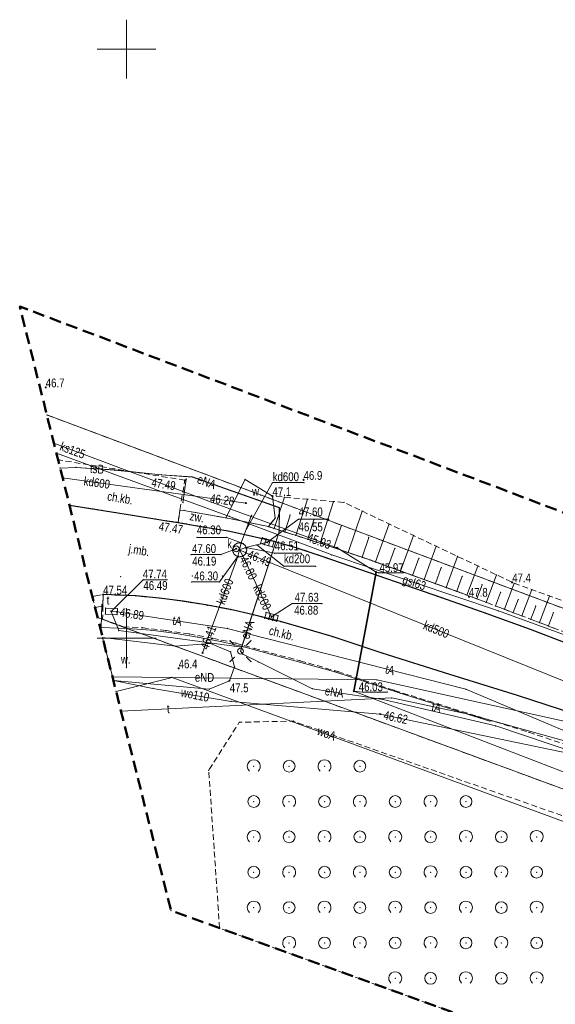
# Model space of a CAD drawing. Header units: metres. Extents: x 6439241 to 6439446, y 6043221 to 6043442.
# Tile 2 of 7: x 6439241 to 6439286, y 6043269 to 6043352. Entities that reach past the tile are written whole.
import ezdxf
from ezdxf.enums import TextEntityAlignment as Align

# ---------------------------------------------------------------- set-up
doc = ezdxf.new("R2010")
doc.units = ezdxf.units.M
for name, pattern in [('L_0_03', [1, 0.5, -0.5]), ('L_0_04', [1.5, 1, -0.5]), ('L_0_52', [1, 0.75, -0.25]), ('L_0_5A', [0.75, 0.5, -0.25])]:
    doc.linetypes.add(name, pattern=pattern)
doc.layers.get('0').update_dxf_attribs({"linetype": 'CONTINUOUS', "lineweight": 18})
for name, color, linetype, lineweight in [('000_Inne__niezydentyfikowane_', 7, 'CONTINUOUS', 18), ('219_dzialka_ewidencyjna', 7, 'CONTINUOUS', 18), ('bariera_ochronna', 7, 'CONTINUOUS', 18), ('chodnik', 7, 'CONTINUOUS', 18), ('chodnik_Atr17', 7, 'CONTINUOUS', 18), ('jezdnia', 7, 'CONTINUOUS', 18), ('jezdnia_Atr17', 7, 'CONTINUOUS', 18), ('komora_podziemna', 7, 'CONTINUOUS', 18), ('kraweznik', 7, 'CONTINUOUS', 18), ('latarnia', 7, 'CONTINUOUS', 18), ('obszar_utwardzony', 7, 'CONTINUOUS', 18), ('obszar_utwardzony_Atr17', 7, 'CONTINUOUS', 18), ('obudowa_ochronna_przewodu', 7, 'CONTINUOUS', 18), ('pikieta_naturalna', 7, 'CONTINUOUS', 18), ('pikieta_naturalna_Atr2', 7, 'CONTINUOUS', 18), ('pikieta_sztuczna', 7, 'CONTINUOUS', 18), ('pikieta_sztuczna_Atr2', 7, 'CONTINUOUS', 18), ('przewod_elektroenergetyczny_podziemny', 7, 'CONTINUOUS', 18), ('przewod_elektroenergetyczny_podziemny_Atr1', 7, 'CONTINUOUS', 18), ('przewod_telekomunikacyjny_podziemny', 7, 'CONTINUOUS', 18), ('przewod_telekomunikacyjny_podziemny_Atr1', 7, 'CONTINUOUS', 18), ('przewod_wodociagowy', 7, 'CONTINUOUS', 18), ('przewod_wodociagowy_Atr1', 7, 'CONTINUOUS', 18), ('row_przydrozny__poligon_', 7, 'CONTINUOUS', 18), ('row_przydrozny__poligon__Atr17', 7, 'CONTINUOUS', 18), ('rzedna', 7, 'CONTINUOUS', 18), ('rzedna_Atr2', 7, 'CONTINUOUS', 18), ('rzedna_Atr3', 7, 'CONTINUOUS', 18), ('skarpa_nieumocniona', 7, 'CONTINUOUS', 18), ('telekomunikacyjne_urzadzenie_techniczne', 7, 'CONTINUOUS', 18), ('telekomunikacyjne_urzadzenie_techniczne_Atr17', 7, 'CONTINUOUS', 18), ('wlaz_do_komory_lub_kanalu___okragly', 7, 'CONTINUOUS', 18), ('wlaz_do_komory_lub_kanalu___okragly_Atr17', 7, 'CONTINUOUS', 18), ('Wstawianie_ramki_sekcyjnej_z_opisem', 7, 'CONTINUOUS', 18), ('zadrzewienie__zakrzewienie', 7, 'CONTINUOUS', 18), ('Zakres', 7, 'L_0_04', 50)]:
    doc.layers.add(name, color=color, linetype=linetype, lineweight=lineweight)
for name, color, linetype, lineweight, true_color in [('217_kontur_klasyfikacyjny', 7, 'L_0_03', 18, 0x008000), ('218_kontur_uzytku_gruntowego', 7, 'L_0_03', 18, 0x008000), ('kratka_sciekowa', 7, 'CONTINUOUS', 18, 0x803300), ('przewod_gazowy', 7, 'CONTINUOUS', 18, 0xbfbf00), ('przewod_gazowy_Atr1', 7, 'CONTINUOUS', 18, 0xbfbf00), ('przewod_kanalizacyjny', 7, 'CONTINUOUS', 18, 0x803300), ('przewod_kanalizacyjny_Atr1', 7, 'CONTINUOUS', 18, 0x803300)]:
    doc.layers.add(name, color=color, linetype=linetype, lineweight=lineweight, true_color=true_color)
doc.styles.add('Arial', font='Arial.ttf')

# ---------------------------------------------------------------- blocks, each defined once
blk = doc.blocks.new('L_0_02_1')
at = {"color": 0}
blk.add_point((0, 0), dxfattribs=at)
blk = doc.blocks.new('L_0_02_2')
at = {"color": 0}
blk.add_point((0, 0), dxfattribs=at)
blk = doc.blocks.new('OTZK_1')
at = {"color": 0, "linetype": 'Continuous', "lineweight": 18}
blk.add_arc((0, 0), 1.1, 311.1859, 228.8141, dxfattribs=at)
blk = doc.blocks.new('OTZZ_2')
at = {"color": 0, "linetype": 'Continuous', "lineweight": 18}
blk.add_circle((0, 0), 1, dxfattribs=at)

msp = doc.modelspace()

# ---------------------------------------------------------------- hatches: boundary and pattern name
at = {"layer": 'pikieta_naturalna', "linetype": 'Continuous', "lineweight": 18}
for points in [[(6439243.15, 6043321.245, 1), (6439243.15, 6043321.335, 1)], [(6439265.03, 6043313.395, 1), (6439265.03, 6043313.485, 1)], [(6439262.39, 6043312.015, 1), (6439262.39, 6043312.105, 1)], [(6439282.73, 6043304.695, 1), (6439282.73, 6043304.785, 1)], [(6439279.06, 6043303.475, 1), (6439279.06, 6043303.565, 1)], [(6439254.43, 6043297.395, 1), (6439254.43, 6043297.485, 1)], [(6439258.73, 6043296.345, 1), (6439258.73, 6043296.435, 1)]]:
    msp.add_hatch(color=18, dxfattribs=at).paths.add_polyline_path(points)
at = {"layer": 'pikieta_sztuczna', "linetype": 'Continuous', "lineweight": 18}
for points in [[(6439254.96, 6043313.365, 1), (6439254.96, 6043313.455, 1)], [(6439254.39, 6043309.785, 1), (6439254.39, 6043309.875, 1)], [(6439248.02, 6043303.655, 1), (6439248.02, 6043303.745, 1)]]:
    msp.add_hatch(color=18, dxfattribs=at).paths.add_polyline_path(points)
at = {"layer": 'rzedna', "linetype": 'Continuous', "lineweight": 18}
for color, points in [(34, [(6439260.14, 6043311.425, 1), (6439260.14, 6043311.515, 1)]), (34, [(6439259.74, 6043308.035, 1), (6439259.74, 6043308.125, 1)]), (34, [(6439260.14, 6043307.645, 1), (6439260.14, 6043307.735, 1)]), (34, [(6439261.96, 6043308.095, 1), (6439261.96, 6043308.185, 1)]), (34, [(6439267.89, 6043307.635, 1), (6439267.89, 6043307.725, 1)]), (34, [(6439259.31, 6043307.545, 1), (6439259.31, 6043307.635, 1)]), (34, [(6439259.45, 6043306.885, 1), (6439259.45, 6043306.975, 1)]), (34, [(6439259.87, 6043306.935, 1), (6439259.87, 6043307.025, 1)]), (34, [(6439260.14, 6043307.205, 1), (6439260.14, 6043307.295, 1)]), (34, [(6439271.18, 6043305.565, 1), (6439271.18, 6043305.655, 1)]), (30, [(6439248.71, 6043302.225, 1), (6439248.71, 6043302.315, 1)]), (30, [(6439249.21, 6043302.205, 1), (6439249.21, 6043302.295, 1)]), (34, [(6439262.3, 6043301.765, 1), (6439262.3, 6043301.855, 1)]), (34, [(6439256.46, 6043298.705, 1), (6439256.46, 6043298.795, 1)]), (34, [(6439269.29, 6043295.455, 1), (6439269.29, 6043295.545, 1)]), (5, [(6439271.54, 6043293.515, 1), (6439271.54, 6043293.605, 1)])]:
    msp.add_hatch(color=color, dxfattribs=at).paths.add_polyline_path(points)

# ---------------------------------------------------------------- linework, layer by layer
for p in [(6439240.94, 6043328.16), (6439243.15, 6043321.29), (6439243.244, 6043318.956), (6439243.849, 6043316.54), (6439244.06, 6043315.696), (6439244.199, 6043315.142), (6439244.373, 6043314.445), (6439244.376, 6043314.436), (6439245.71, 6043314.49), (6439244.584, 6043313.602), (6439248.99, 6043314.28), (6439248.99, 6043314.26), (6439252.95, 6043313.88), (6439255.6, 6043313.69), (6439255.6, 6043313.68), (6439254.96, 6043313.41), (6439254.96, 6043313.41), (6439255.08, 6043313.51), (6439260.06, 6043313.47), (6439262.4, 6043313.21), (6439265.03, 6043313.44), (6439265.075, 6043313.21), (6439258.96, 6043312.5), (6439262.39, 6043312.06), (6439262.39, 6043312.06), (6439263.41, 6043311.97), (6439245.162, 6043311.294), (6439254.79, 6043311.5), (6439257.22, 6043311.54), (6439260.14, 6043311.47), (6439262.97, 6043311.07), (6439262.98, 6043311.08), (6439265.35, 6043311.8), (6439267.58, 6043311.6), (6439268.46, 6043311.52), (6439250.5, 6043310.43), (6439254.53, 6043310.88), (6439254.87, 6043310.85), (6439258.44, 6043310.21), (6439258.74, 6043310.34), (6439260.62, 6043310.43), (6439262.62, 6043310.19), (6439263.88, 6043310.45), (6439270, 6043310.79), (6439253.42, 6043309.97), (6439254.39, 6043309.83), (6439254.39, 6043309.83), (6439256.65, 6043309.42), (6439259, 6043310.11), (6439262.05, 6043309.47), (6439264.61, 6043310.09), (6439265.9, 6043310.05), (6439267.147, 6043310.09), (6439268.22, 6043309.51), (6439272.29, 6043309.7), (6439255.978, 6043308.56), (6439258.51, 6043308.56), (6439258.62, 6043309.11), (6439260.18, 6043309.26), (6439260.56, 6043308.68), (6439261.526, 6043308.526), (6439262.52, 6043309.31), (6439262.95, 6043309.04), (6439263.07, 6043309.13), (6439263.43, 6043309.02), (6439264.37, 6043308.72), (6439270.56, 6043308.56), (6439274.35, 6043308.72), (6439259.07, 6043307.76), (6439259.13, 6043307.86), (6439259.22, 6043307.95), (6439259.32, 6043308.02), (6439259.43, 6043308.07), (6439259.55, 6043308.09), (6439259.68, 6043308.09), (6439259.74, 6043308.08), (6439259.74, 6043308.08), (6439259.8, 6043308.06), (6439259.91, 6043308.01), (6439260.01, 6043307.93), (6439260.09, 6043307.84), (6439260.14, 6043307.69), (6439260.14, 6043307.69), (6439260.15, 6043307.73), (6439261.05, 6043307.92), (6439261.386, 6043308.046), (6439261.722, 6043307.949), (6439261.862, 6043308.429), (6439261.96, 6043308.14), (6439261.96, 6043308.14), (6439262.058, 6043307.851), (6439262.198, 6043308.331), (6439262.394, 6043307.754), (6439262.5, 6043308.23), (6439262.534, 6043308.234), (6439264.45, 6043307.68), (6439265.38, 6043308.4), (6439266.45, 6043308.06), (6439266.86, 6043307.93), (6439267.6, 6043307.68), (6439267.89, 6043307.68), (6439276.29, 6043307.8), (6439255.478, 6043307.1), (6439258.01, 6043307.1), (6439259.01, 6043307.52), (6439259.02, 6043307.39), (6439259.03, 6043307.64), (6439259.06, 6043307.27), (6439259.12, 6043307.16), (6439259.2, 6043307.07), (6439259.3, 6043307), (6439259.31, 6043307.59), (6439259.31, 6043307.59), (6439259.31, 6043307.59), (6439259.41, 6043306.94), (6439259.45, 6043306.93), (6439259.45, 6043306.93), (6439259.53, 6043306.91), (6439259.6, 6043307.5), (6439259.65, 6043306.91), (6439259.77, 6043306.93), (6439259.87, 6043306.98), (6439259.89, 6043306.98), (6439259.99, 6043307.05), (6439260.08, 6043307.14), (6439260.14, 6043307.25), (6439260.18, 6043307.37), (6439260.19, 6043307.61), (6439260.2, 6043307.49), (6439262.59, 6043307.21), (6439264.835, 6043307.21), (6439266.31, 6043307.06), (6439267.42, 6043307.07), (6439268.81, 6043307.27), (6439269.99, 6043306.87), (6439272.78, 6043307.64), (6439278.09, 6043306.94), (6439263.36, 6043306.11), (6439266.067, 6043306.11), (6439268.22, 6043306.39), (6439270.67, 6043306.64), (6439271.12, 6043306.48), (6439272.21, 6043306.08), (6439274.81, 6043306.79), (6439276.71, 6043306), (6439279.82, 6043306.12), (6439249.5, 6043305.23), (6439252.101, 6043305.23), (6439255.598, 6043305.28), (6439258.13, 6043305.28), (6439271.18, 6043305.61), (6439271.18, 6043305.61), (6439271.37, 6043305.55), (6439273.26, 6043305.7), (6439273.489, 6043305.55), (6439274.28, 6043305.33), (6439278.49, 6043305.26), (6439281.41, 6043305.37), (6439251.42, 6043304.96), (6439253.44, 6043304.96), (6439255.52, 6043304.78), (6439257.9, 6043304.78), (6439275.26, 6043304.98), (6439276.22, 6043304.63), (6439280.17, 6043304.54), (6439282.73, 6043304.74), (6439282.91, 6043304.67), (6439247.104, 6043303.538), (6439248.02, 6043303.7), (6439248.02, 6043303.7), (6439250.81, 6043303.59), (6439277.14, 6043304.3), (6439278.03, 6043303.98), (6439278.44, 6043303.83), (6439278.89, 6043303.66), (6439279.06, 6043303.52), (6439281.74, 6043303.88), (6439284.4, 6043304.12), (6439285.9, 6043303.57), (6439247.92, 6043302.86), (6439248, 6043302.73), (6439252.77, 6043303.41), (6439254.81, 6043303.13), (6439256.88, 6043302.8), (6439264.05, 6043302.94), (6439266.587, 6043302.94), (6439276.73, 6043303.44), (6439279.72, 6043303.35), (6439280.52, 6043303.04), (6439281.31, 6043302.74), (6439283.24, 6043303.28), (6439284.73, 6043302.73), (6439247.34, 6043302.594), (6439248.21, 6043302.05), (6439248.23, 6043302.55), (6439248.71, 6043302.27), (6439248.71, 6043302.27), (6439249.2, 6043302), (6439249.21, 6043302.25), (6439249.23, 6043302.5), (6439250, 6043302.5), (6439258.84, 6043302.43), (6439260.79, 6043301.97), (6439261.853, 6043302.182), (6439262.192, 6043302.095), (6439262.531, 6043302.009), (6439262.87, 6043301.923), (6439280.49, 6043302.13), (6439281.57, 6043302.32), (6439282.07, 6043302.45), (6439282.81, 6043302.17), (6439283.56, 6043301.89), (6439286.23, 6043302.17), (6439247.553, 6043301.745), (6439247.553, 6043301.745), (6439247.98, 6043301.62), (6439261.73, 6043301.697), (6439262.069, 6043301.611), (6439262.3, 6043301.81), (6439262.3, 6043301.81), (6439262.408, 6043301.525), (6439262.747, 6043301.438), (6439263.08, 6043301.41), (6439284.3, 6043301.61), (6439285.05, 6043301.32), (6439285.8, 6043301.04), (6439247.86, 6043300.9), (6439249.35, 6043300.65), (6439249.74, 6043300.96), (6439250.08, 6043300.81), (6439251.37, 6043300.88), (6439252.07, 6043300.68), (6439253.36, 6043300.64), (6439254.06, 6043300.42), (6439255.33, 6043300.36), (6439258.55, 6043300.83), (6439265.01, 6043300.86), (6439267.46, 6043300.14), (6439284.26, 6043300.76), (6439247.976, 6043300.053), (6439247.99, 6043300), (6439252.5, 6043300), (6439254.15, 6043299.31), (6439256.03, 6043300.1), (6439257.12, 6043299.56), (6439257.31, 6043300), (6439257.98, 6043299.73), (6439258.797, 6043299.784), (6439259.15, 6043299.431), (6439259.27, 6043299.58), (6439260.211, 6043299.431), (6439260.564, 6043299.784), (6439256.46, 6043298.75), (6439258.83, 6043298.85), (6439259.68, 6043298.9), (6439259.77, 6043299.24), (6439259.88, 6043298.63), (6439259.96, 6043299.26), (6439260.84, 6043299.13), (6439271.71, 6043298.74), (6439258.797, 6043298.017), (6439259.15, 6043298.37), (6439260.211, 6043298.37), (6439260.564, 6043298.017), (6439261.19, 6043297.98), (6439264.73, 6043298.08), (6439250, 6043297.5), (6439254.43, 6043297.44), (6439259.17, 6043297.56), (6439267.67, 6043297.15), (6439267.95, 6043297.16), (6439277.44, 6043296.92), (6439248.808, 6043296.73), (6439248.887, 6043296.416), (6439248.888, 6043296.412), (6439253.87, 6043296.67), (6439258.73, 6043296.39), (6439258.73, 6043296.39), (6439271.25, 6043296.46), (6439249.122, 6043295.477), (6439252.24, 6043295.74), (6439257.03, 6043295.66), (6439265.78, 6043295.71), (6439269.29, 6043295.5), (6439269.29, 6043295.5), (6439270.04, 6043295.43), (6439272.15, 6043295.43), (6439272.72, 6043295.57), (6439273.23, 6043295.33), (6439278.8, 6043295.67), (6439283.18, 6043295.14), (6439258.88, 6043294.63), (6439271.78, 6043294.8), (6439272.51, 6043294.93), (6439249.539, 6043293.813), (6439271.54, 6043293.56), (6439279.13, 6043293.52), (6439259.57, 6043292.86), (6439264.15, 6043292.96), (6439280.84, 6043292.97), (6439281.33, 6043292.55), (6439284.15, 6043292.01), (6439256.98, 6043288.78), (6439260.805, 6043289.135), (6439263.805, 6043289.135), (6439266.805, 6043289.135), (6439269.805, 6043289.135), (6439260.805, 6043286.135), (6439263.805, 6043286.135), (6439266.805, 6043286.135), (6439269.805, 6043286.135), (6439272.805, 6043286.135), (6439275.805, 6043286.135), (6439278.805, 6043286.135), (6439260.805, 6043283.135), (6439263.805, 6043283.135), (6439266.805, 6043283.135), (6439269.805, 6043283.135), (6439272.805, 6043283.135), (6439275.805, 6043283.135), (6439278.805, 6043283.135), (6439281.805, 6043283.135), (6439284.805, 6043283.135), (6439260.805, 6043280.135), (6439263.805, 6043280.135), (6439266.805, 6043280.135), (6439269.805, 6043280.135), (6439272.805, 6043280.135), (6439275.805, 6043280.135), (6439278.805, 6043280.135), (6439281.805, 6043280.135), (6439284.805, 6043280.135), (6439253.78, 6043276.87), (6439260.805, 6043277.135), (6439263.805, 6043277.135), (6439266.805, 6043277.135), (6439269.805, 6043277.135), (6439272.805, 6043277.135), (6439275.805, 6043277.135), (6439278.805, 6043277.135), (6439281.805, 6043277.135), (6439284.805, 6043277.135), (6439257.903, 6043275.384), (6439263.805, 6043274.135), (6439266.805, 6043274.135), (6439269.805, 6043274.135), (6439272.805, 6043274.135), (6439275.805, 6043274.135), (6439278.805, 6043274.135), (6439281.805, 6043274.135), (6439284.805, 6043274.135), (6439272.805, 6043271.135), (6439275.805, 6043271.135), (6439278.805, 6043271.135), (6439281.805, 6043271.135), (6439284.805, 6043271.135)]:
    msp.add_point(p)
at = {"layer": '000_Inne__niezydentyfikowane_', "linetype": 'Continuous', "lineweight": 18, "flags": 128}
for points in [[(6439262.52, 6043309.31), (6439263.41, 6043311.97)], [(6439264.37, 6043308.72), (6439265.35, 6043311.8)], [(6439266.45, 6043308.06), (6439267.58, 6043311.6)], [(6439263.43, 6043309.02), (6439263.88, 6043310.45)], [(6439268.81, 6043307.27), (6439270, 6043310.79)], [(6439265.38, 6043308.4), (6439265.9, 6043310.05)], [(6439267.6, 6043307.68), (6439268.22, 6043309.51)], [(6439271.12, 6043306.48), (6439272.29, 6043309.7)], [(6439269.99, 6043306.87), (6439270.56, 6043308.56)], [(6439273.26, 6043305.7), (6439274.35, 6043308.72)], [(6439275.26, 6043304.98), (6439276.29, 6043307.8)], [(6439272.21, 6043306.08), (6439272.78, 6043307.64)], [(6439277.14, 6043304.3), (6439278.09, 6043306.94)], [(6439274.28, 6043305.33), (6439274.81, 6043306.79)], [(6439276.22, 6043304.63), (6439276.71, 6043306)], [(6439278.89, 6043303.66), (6439279.82, 6043306.12)], [(6439278.03, 6043303.98), (6439278.49, 6043305.26)], [(6439280.52, 6043303.04), (6439281.41, 6043305.37)], [(6439279.72, 6043303.35), (6439280.17, 6043304.54)], [(6439282.07, 6043302.45), (6439282.91, 6043304.67)], [(6439281.31, 6043302.74), (6439281.74, 6043303.88)], [(6439283.56, 6043301.89), (6439284.4, 6043304.12)], [(6439285.05, 6043301.32), (6439285.9, 6043303.57)], [(6439282.81, 6043302.17), (6439283.24, 6043303.28)], [(6439284.3, 6043301.61), (6439284.73, 6043302.73)], [(6439285.8, 6043301.04), (6439286.23, 6043302.17)]]:
    msp.add_lwpolyline(points, dxfattribs=at)
at = {"layer": '217_kontur_klasyfikacyjny', "lineweight": 18, "flags": 128}
for points in [[(6439243.244, 6043318.956), (6439403.87, 6043258.77)], [(6439388.36, 6043249.88), (6439247.553, 6043301.745)]]:
    msp.add_lwpolyline(points, dxfattribs=at)
at = {"layer": '218_kontur_uzytku_gruntowego', "lineweight": 18, "flags": 128}
for points in [[(6439243.244, 6043318.956), (6439403.87, 6043258.77)], [(6439403.87, 6043258.77), (6439243.244, 6043318.956)], [(6439388.36, 6043249.88), (6439247.553, 6043301.745)], [(6439247.553, 6043301.745), (6439388.36, 6043249.88)]]:
    msp.add_lwpolyline(points, dxfattribs=at)
at = {"layer": '219_dzialka_ewidencyjna', "linetype": 'CONTINUOUS', "lineweight": 18}
for p, q in [((6439243.244, 6043318.956), (6439403.87, 6043258.77)), ((6439415.948, 6043239.709), (6439247.553, 6043301.745))]:
    msp.add_line(p, q, dxfattribs=at)
at = {"layer": 'bariera_ochronna', "color": 7, "linetype": 'Continuous', "lineweight": 18, "flags": 128}
for points in [[(6439255.08, 6043313.51), (6439254.79, 6043311.5)], [(6439254.87, 6043310.85), (6439258.44, 6043310.21), (6439259, 6043310.11), (6439262.05, 6043309.47), (6439263.07, 6043309.13), (6439266.86, 6043307.93), (6439270.67, 6043306.64), (6439278.44, 6043303.83)], [(6439247.92, 6043302.86), (6439247.86, 6043300.9), (6439250.08, 6043300.81)], [(6439250.08, 6043300.81), (6439252.07, 6043300.68), (6439254.06, 6043300.42), (6439256.03, 6043300.1), (6439257.98, 6043299.73), (6439259.96, 6043299.26), (6439267.67, 6043297.15), (6439273.23, 6043295.33), (6439280.84, 6043292.97)]]:
    msp.add_lwpolyline(points, dxfattribs=at)
at = {"layer": 'chodnik', "color": 7, "linetype": 'L_0_5A', "lineweight": 18, "flags": 128}
for points in [[(6439254.96, 6043313.41), (6439244.199, 6043315.142)], [(6439254.53, 6043310.88), (6439254.96, 6043313.41)], [(6439245.162, 6043311.294), (6439250.5, 6043310.43)], [(6439250.5, 6043310.43), (6439253.42, 6043309.97)], [(6439254.39, 6043309.83), (6439254.53, 6043310.88)], [(6439253.42, 6043309.97), (6439254.39, 6043309.83)], [(6439248.02, 6043303.7), (6439248, 6043302.73)], [(6439250.81, 6043303.59), (6439248.02, 6043303.7)], [(6439252.77, 6043303.41), (6439250.81, 6043303.59)], [(6439248, 6043302.73), (6439247.98, 6043301.62)], [(6439254.81, 6043303.13), (6439252.77, 6043303.41)], [(6439256.88, 6043302.8), (6439254.81, 6043303.13)], [(6439258.84, 6043302.43), (6439256.88, 6043302.8)], [(6439260.79, 6043301.97), (6439258.84, 6043302.43)], [(6439263.08, 6043301.41), (6439260.79, 6043301.97)], [(6439247.98, 6043301.62), (6439249.74, 6043300.96)], [(6439265.01, 6043300.86), (6439263.08, 6043301.41)], [(6439249.74, 6043300.96), (6439251.37, 6043300.88)], [(6439251.37, 6043300.88), (6439253.36, 6043300.64)], [(6439253.36, 6043300.64), (6439255.33, 6043300.36)], [(6439255.33, 6043300.36), (6439257.31, 6043300)], [(6439267.46, 6043300.14), (6439265.01, 6043300.86)], [(6439271.71, 6043298.74), (6439267.46, 6043300.14)], [(6439257.31, 6043300), (6439259.27, 6043299.58)], [(6439259.27, 6043299.58), (6439260.84, 6043299.13)], [(6439260.84, 6043299.13), (6439264.73, 6043298.08)], [(6439277.44, 6043296.92), (6439271.71, 6043298.74)], [(6439264.73, 6043298.08), (6439267.95, 6043297.16)], [(6439267.95, 6043297.16), (6439272.72, 6043295.57)], [(6439283.18, 6043295.14), (6439277.44, 6043296.92)], [(6439272.72, 6043295.57), (6439284.15, 6043292.01)], [(6439289.36, 6043293.12), (6439283.18, 6043295.14)], [(6439284.15, 6043292.01), (6439290.33, 6043289.95)]]:
    msp.add_lwpolyline(points, dxfattribs=at)
at = {"layer": 'jezdnia', "color": 7, "linetype": 'L_0_52', "lineweight": 18, "flags": 128}
for points in [[(6439250.5, 6043310.43), (6439245.162, 6043311.294)], [(6439253.42, 6043309.97), (6439250.5, 6043310.43)], [(6439254.39, 6043309.83), (6439253.42, 6043309.97)], [(6439256.65, 6043309.42), (6439254.39, 6043309.83)], [(6439258.62, 6043309.11), (6439256.65, 6043309.42)], [(6439260.56, 6043308.68), (6439258.62, 6043309.11)], [(6439262.5, 6043308.23), (6439260.56, 6043308.68)], [(6439264.45, 6043307.68), (6439262.5, 6043308.23)], [(6439266.31, 6043307.06), (6439264.45, 6043307.68)], [(6439268.22, 6043306.39), (6439266.31, 6043307.06)], [(6439276.73, 6043303.44), (6439268.22, 6043306.39)], [(6439247.104, 6043303.538), (6439248.02, 6043303.7)], [(6439248.02, 6043303.7), (6439250.81, 6043303.59)], [(6439250.81, 6043303.59), (6439252.77, 6043303.41)], [(6439252.77, 6043303.41), (6439254.81, 6043303.13)], [(6439254.81, 6043303.13), (6439256.88, 6043302.8)], [(6439256.88, 6043302.8), (6439258.84, 6043302.43)], [(6439280.49, 6043302.13), (6439276.73, 6043303.44)], [(6439258.84, 6043302.43), (6439260.79, 6043301.97)], [(6439260.79, 6043301.97), (6439263.08, 6043301.41)], [(6439284.26, 6043300.76), (6439280.49, 6043302.13)], [(6439263.08, 6043301.41), (6439265.01, 6043300.86)], [(6439265.01, 6043300.86), (6439267.46, 6043300.14)], [(6439267.46, 6043300.14), (6439271.71, 6043298.74)], [(6439287.06, 6043299.68), (6439284.26, 6043300.76)], [(6439271.71, 6043298.74), (6439277.44, 6043296.92)], [(6439277.44, 6043296.92), (6439283.18, 6043295.14)], [(6439283.18, 6043295.14), (6439289.36, 6043293.12)]]:
    msp.add_lwpolyline(points, dxfattribs=at)
at = {"layer": 'komora_podziemna', "color": 36, "linetype": 'Continuous', "lineweight": 18, "true_color": 0x803300, "flags": 128}
msp.add_lwpolyline([(6439260.08, 6043307.14), (6439259.99, 6043307.05), (6439259.89, 6043306.98), (6439259.77, 6043306.93), (6439259.65, 6043306.91), (6439259.53, 6043306.91), (6439259.41, 6043306.94), (6439259.3, 6043307), (6439259.2, 6043307.07), (6439259.12, 6043307.16), (6439259.06, 6043307.27), (6439259.02, 6043307.39), (6439259.01, 6043307.52), (6439259.03, 6043307.64), (6439259.07, 6043307.76), (6439259.13, 6043307.86), (6439259.22, 6043307.95), (6439259.32, 6043308.02), (6439259.43, 6043308.07), (6439259.55, 6043308.09), (6439259.68, 6043308.09), (6439259.8, 6043308.06), (6439259.91, 6043308.01), (6439260.01, 6043307.93), (6439260.09, 6043307.84), (6439260.15, 6043307.73), (6439260.19, 6043307.61), (6439260.2, 6043307.49), (6439260.18, 6043307.37), (6439260.14, 6043307.25)], close=True, dxfattribs=at)
at = {"layer": 'kratka_sciekowa', "linetype": 'Continuous', "lineweight": 13, "flags": 128}
for points in [[(6439261.386, 6043308.046), (6439261.526, 6043308.526)], [(6439261.526, 6043308.526), (6439261.862, 6043308.429)], [(6439261.386, 6043308.046), (6439261.722, 6043307.949)], [(6439261.722, 6043307.949), (6439261.862, 6043308.429)], [(6439261.722, 6043307.949), (6439262.058, 6043307.851)], [(6439261.862, 6043308.429), (6439262.198, 6043308.331)], [(6439262.058, 6043307.851), (6439262.198, 6043308.331)], [(6439262.058, 6043307.851), (6439262.394, 6043307.754)], [(6439262.198, 6043308.331), (6439262.534, 6043308.234)], [(6439262.394, 6043307.754), (6439262.534, 6043308.234)], [(6439261.73, 6043301.697), (6439261.853, 6043302.182)], [(6439261.853, 6043302.182), (6439262.192, 6043302.095)], [(6439262.069, 6043301.611), (6439262.192, 6043302.095)], [(6439262.192, 6043302.095), (6439262.531, 6043302.009)], [(6439262.408, 6043301.525), (6439262.531, 6043302.009)], [(6439262.531, 6043302.009), (6439262.87, 6043301.923)], [(6439262.747, 6043301.438), (6439262.87, 6043301.923)], [(6439261.73, 6043301.697), (6439262.069, 6043301.611)], [(6439262.069, 6043301.611), (6439262.408, 6043301.525)], [(6439262.408, 6043301.525), (6439262.747, 6043301.438)]]:
    msp.add_lwpolyline(points, dxfattribs=at)
at = {"layer": 'kraweznik', "color": 7, "linetype": 'Continuous', "lineweight": 25, "flags": 128}
for points in [[(6439245.162, 6043311.294), (6439250.5, 6043310.43), (6439253.42, 6043309.97), (6439254.39, 6043309.83), (6439256.65, 6043309.42), (6439258.62, 6043309.11), (6439260.56, 6043308.68), (6439262.5, 6043308.23), (6439264.45, 6043307.68), (6439266.31, 6043307.06), (6439268.22, 6043306.39), (6439276.73, 6043303.44), (6439280.49, 6043302.13), (6439284.26, 6043300.76), (6439287.06, 6043299.68), (6439293.35, 6043297.41), (6439302.1, 6043294.26), (6439311.05, 6043290.96), (6439326.97, 6043285), (6439332.06, 6043283.11), (6439354.51, 6043274.66)], [(6439418.036, 6043245.111), (6439398.61, 6043252.29), (6439375.03, 6043261.11), (6439352.15, 6043269.69), (6439329.89, 6043278.06), (6439307.65, 6043286.42), (6439289.36, 6043293.12), (6439283.18, 6043295.14), (6439277.44, 6043296.92), (6439271.71, 6043298.74), (6439267.46, 6043300.14), (6439265.01, 6043300.86), (6439263.08, 6043301.41), (6439260.79, 6043301.97), (6439258.84, 6043302.43), (6439256.88, 6043302.8), (6439254.81, 6043303.13), (6439252.77, 6043303.41), (6439250.81, 6043303.59), (6439248.02, 6043303.7)]]:
    msp.add_lwpolyline(points, dxfattribs=at)
at = {"layer": 'latarnia', "color": 7, "linetype": 'Continuous', "lineweight": 13, "flags": 128}
for points in [[(6439259.15, 6043299.431), (6439258.797, 6043299.784)], [(6439260.211, 6043299.431), (6439260.564, 6043299.784)], [(6439259.15, 6043298.37), (6439258.797, 6043298.017)], [(6439260.211, 6043298.37), (6439260.564, 6043298.017)]]:
    msp.add_lwpolyline(points, dxfattribs=at)
at = {"layer": 'latarnia', "color": 7, "linetype": 'Continuous', "lineweight": 13}
msp.add_circle((6439259.68, 6043298.9), 0.25, dxfattribs=at)
at = {"layer": 'obszar_utwardzony', "color": 7, "linetype": 'L_0_52', "lineweight": 18, "flags": 128}
for points in [[(6439254.53, 6043310.88), (6439254.39, 6043309.83)], [(6439254.87, 6043310.85), (6439254.53, 6043310.88)], [(6439258.44, 6043310.21), (6439254.87, 6043310.85)], [(6439259, 6043310.11), (6439258.44, 6043310.21)], [(6439254.39, 6043309.83), (6439256.65, 6043309.42)], [(6439256.65, 6043309.42), (6439258.62, 6043309.11)], [(6439262.05, 6043309.47), (6439259, 6043310.11)], [(6439263.07, 6043309.13), (6439262.05, 6043309.47)], [(6439258.62, 6043309.11), (6439260.56, 6043308.68)], [(6439260.56, 6043308.68), (6439262.5, 6043308.23)], [(6439266.86, 6043307.93), (6439263.07, 6043309.13)], [(6439262.5, 6043308.23), (6439264.45, 6043307.68)], [(6439264.45, 6043307.68), (6439266.31, 6043307.06)], [(6439270.67, 6043306.64), (6439266.86, 6043307.93)], [(6439266.31, 6043307.06), (6439268.22, 6043306.39)], [(6439268.22, 6043306.39), (6439276.73, 6043303.44)], [(6439278.44, 6043303.83), (6439270.67, 6043306.64)], [(6439295.08, 6043297.52), (6439278.44, 6043303.83)], [(6439276.73, 6043303.44), (6439280.49, 6043302.13)], [(6439280.49, 6043302.13), (6439284.26, 6043300.76)], [(6439284.26, 6043300.76), (6439287.06, 6043299.68)]]:
    msp.add_lwpolyline(points, dxfattribs=at)
msp.add_lwpolyline([(6439247.104, 6043303.538), (6439248.02, 6043303.7), (6439248, 6043302.73), (6439247.34, 6043302.594)], close=True, dxfattribs=at)
at = {"layer": 'obudowa_ochronna_przewodu', "color": 7, "linetype": 'Continuous', "lineweight": 35, "flags": 128}
msp.add_lwpolyline([(6439269.29, 6043295.5), (6439271.18, 6043305.61)], dxfattribs=at)
at = {"layer": 'pikieta_naturalna', "color": 7, "linetype": 'Continuous', "lineweight": 18}
for centre in [(6439243.15, 6043321.29), (6439265.03, 6043313.44), (6439262.39, 6043312.06), (6439282.73, 6043304.74), (6439279.06, 6043303.52), (6439254.43, 6043297.44), (6439258.73, 6043296.39)]:
    msp.add_circle(centre, 0.045, dxfattribs=at)
at = {"layer": 'pikieta_sztuczna', "color": 7, "linetype": 'Continuous', "lineweight": 18}
for centre in [(6439254.96, 6043313.41), (6439254.39, 6043309.83), (6439248.02, 6043303.7)]:
    msp.add_circle(centre, 0.045, dxfattribs=at)
at = {"layer": 'przewod_elektroenergetyczny_podziemny', "color": 1, "linetype": 'Continuous', "lineweight": 18, "true_color": 0xff0000, "flags": 128}
for points in [[(6439244.373, 6043314.445), (6439245.71, 6043314.49), (6439248.99, 6043314.28), (6439252.95, 6043313.88), (6439255.6, 6043313.69), (6439258.96, 6043312.5), (6439262.98, 6043311.08), (6439262.95, 6043309.04), (6439259.68, 6043298.9), (6439259.88, 6043298.63), (6439261.19, 6043297.98), (6439265.78, 6043295.71), (6439271.78, 6043294.8), (6439281.33, 6043292.55), (6439288.12, 6043290.27), (6439316.42, 6043279.8), (6439344.72, 6043269.16)], [(6439384.46, 6043234.51), (6439391.22, 6043253.7), (6439362.62, 6043264.78), (6439330.46, 6043277.49), (6439295.71, 6043291.07), (6439271.25, 6043296.46), (6439248.808, 6043296.73)]]:
    msp.add_lwpolyline(points, dxfattribs=at)
at = {"layer": 'przewod_gazowy', "linetype": 'Continuous', "lineweight": 18, "flags": 128}
msp.add_lwpolyline([(6439420.418, 6043251.268), (6439388.02, 6043263.24), (6439329.63, 6043284.84), (6439281.57, 6043302.32), (6439267.42, 6043307.07), (6439258.74, 6043310.34), (6439244.06, 6043315.696)], dxfattribs=at)
at = {"layer": 'przewod_kanalizacyjny', "linetype": 'Continuous', "lineweight": 18, "flags": 128}
for points in [[(6439416.493, 6043241.119), (6439413.84, 6043242.09), (6439402.13, 6043245.27), (6439384.29, 6043252.3), (6439356.03, 6043262.19), (6439340.11, 6043268.75), (6439327.92, 6043273.58), (6439310.1, 6043279.89), (6439301.46, 6043283.12), (6439269.29, 6043295.5), (6439271.18, 6043305.61), (6439267.89, 6043307.68), (6439257.22, 6043311.54), (6439243.849, 6043316.54)], [(6439260.14, 6043311.47), (6439244.584, 6043313.602)], [(6439256.46, 6043298.75), (6439259.45, 6043306.93), (6439259.6, 6043307.5), (6439259.74, 6043308.08), (6439260.62, 6043310.43)], [(6439259.6, 6043307.5), (6439260.14, 6043307.69), (6439261.96, 6043308.14)], [(6439259.6, 6043307.5), (6439259.87, 6043306.98), (6439262.3, 6043301.81)], [(6439390.54, 6043257.57), (6439390, 6043257.82), (6439358.04, 6043269.41), (6439357.47, 6043269.63), (6439356.89, 6043269.82), (6439325.21, 6043282.02), (6439324.65, 6043282.22), (6439324.1, 6043282.45), (6439292.5, 6043294.29), (6439291.93, 6043294.46), (6439291.36, 6043294.66), (6439260.14, 6043307.25), (6439259.6, 6043307.5)]]:
    msp.add_lwpolyline(points, dxfattribs=at)
at = {"layer": 'przewod_kanalizacyjny_Atr1', "linetype": 'Continuous', "lineweight": 18, "flags": 128}
for points in [[(6439260.18, 6043309.26), (6439262.4, 6043313.21), (6439265.075, 6043313.21)], [(6439261.05, 6043307.92), (6439263.36, 6043306.11), (6439266.067, 6043306.11)]]:
    msp.add_lwpolyline(points, dxfattribs=at)
at = {"layer": 'przewod_telekomunikacyjny_podziemny', "color": 30, "linetype": 'Continuous', "lineweight": 18, "true_color": 0xff7f00, "flags": 128}
for points in [[(6439244.376, 6043314.436), (6439245.71, 6043314.49), (6439248.99, 6043314.26), (6439252.95, 6043313.88), (6439255.6, 6043313.68), (6439262.97, 6043311.07), (6439262.95, 6043309.04), (6439259.77, 6043299.24), (6439249.35, 6043300.65), (6439248.71, 6043302.27)], [(6439248.71, 6043302.27), (6439249.21, 6043302.25), (6439258.55, 6043300.83), (6439278.8, 6043295.67), (6439293.04, 6043289.64), (6439304.62, 6043285.52), (6439332.92, 6043274.69), (6439334.9, 6043274.02), (6439335.36, 6043273.84), (6439335.83, 6043273.66), (6439336.87, 6043272.73), (6439344.3, 6043268.79), (6439353.24, 6043264.64), (6439385.87, 6043252.74), (6439400.25, 6043249.78), (6439402.67, 6043249.78), (6439403.13, 6043249.6), (6439403.6, 6043249.41), (6439404.8, 6043248.99), (6439414.58, 6043245.42), (6439417.648, 6043244.107)], [(6439272.51, 6043294.93), (6439249.539, 6043293.813)], [(6439272.51, 6043294.93), (6439279.13, 6043293.52), (6439293.04, 6043289.64), (6439304.62, 6043285.52), (6439332.92, 6043274.69), (6439333.89, 6043273.85), (6439334.54, 6043273.3), (6439335.5, 6043273), (6439336.13, 6043272.87), (6439336.87, 6043272.73), (6439344.3, 6043268.79), (6439353.24, 6043264.64), (6439385.87, 6043252.74), (6439400.25, 6043249.78), (6439403.41, 6043248.7), (6439404.26, 6043248.92), (6439404.8, 6043248.99), (6439414.58, 6043245.42), (6439417.648, 6043244.107)]]:
    msp.add_lwpolyline(points, dxfattribs=at)
at = {"layer": 'przewod_wodociagowy', "color": 5, "linetype": 'Continuous', "lineweight": 18, "true_color": 0x0000ff, "flags": 128}
for points in [[(6439416.483, 6043241.094), (6439413.91, 6043242.07), (6439357.23, 6043262.44), (6439330.39, 6043274.27), (6439287.46, 6043290.23), (6439271.54, 6043293.56), (6439258.88, 6043294.63), (6439252.24, 6043295.74), (6439248.887, 6043296.416)], [(6439415.014, 6043237.295), (6439389.18, 6043246.84), (6439328.22, 6043269.3), (6439253.87, 6043296.67), (6439249.122, 6043295.477)]]:
    msp.add_lwpolyline(points, dxfattribs=at)
at = {"layer": 'row_przydrozny__poligon_', "color": 7, "linetype": 'Continuous', "lineweight": 18, "flags": 128}
for points in [[(6439262.39, 6043312.06), (6439262.62, 6043310.19), (6439262.05, 6043309.47), (6439259, 6043310.11), (6439258.44, 6043310.21), (6439260.06, 6043313.47)], [(6439247.976, 6043300.053), (6439254.15, 6043299.31), (6439257.12, 6043299.56), (6439258.83, 6043298.85), (6439259.17, 6043297.56), (6439258.73, 6043296.39), (6439257.03, 6043295.66), (6439248.888, 6043296.412)]]:
    msp.add_lwpolyline(points, close=True, dxfattribs=at)
at = {"layer": 'rzedna', "color": 34, "linetype": 'Continuous', "lineweight": 18, "true_color": 0x994c00}
for centre in [(6439260.14, 6043311.47), (6439259.74, 6043308.08), (6439260.14, 6043307.69), (6439261.96, 6043308.14), (6439267.89, 6043307.68), (6439259.31, 6043307.59), (6439259.45, 6043306.93), (6439259.87, 6043306.98), (6439260.14, 6043307.25), (6439271.18, 6043305.61), (6439262.3, 6043301.81), (6439256.46, 6043298.75), (6439269.29, 6043295.5)]:
    msp.add_circle(centre, 0.045, dxfattribs=at)
at = {"layer": 'rzedna', "color": 30, "linetype": 'Continuous', "lineweight": 18, "true_color": 0xff7f00}
for centre in [(6439248.71, 6043302.27), (6439249.21, 6043302.25)]:
    msp.add_circle(centre, 0.045, dxfattribs=at)
at = {"layer": 'rzedna', "color": 5, "linetype": 'Continuous', "lineweight": 18, "true_color": 0x0000ff}
msp.add_circle((6439271.54, 6043293.56), 0.045, dxfattribs=at)
at = {"layer": 'rzedna_Atr2', "color": 7, "linetype": 'Continuous', "lineweight": 18, "flags": 128}
for points in [[(6439261.96, 6043308.14), (6439264.61, 6043310.09), (6439267.147, 6043310.09)], [(6439259.74, 6043308.08), (6439258.51, 6043308.56), (6439255.978, 6043308.56)], [(6439260.14, 6043307.69), (6439262.59, 6043307.21), (6439264.835, 6043307.21)], [(6439259.31, 6043307.59), (6439258.01, 6043307.1), (6439255.478, 6043307.1)], [(6439259.45, 6043306.93), (6439257.9, 6043304.78), (6439255.52, 6043304.78)], [(6439248.71, 6043302.27), (6439251.42, 6043304.96), (6439253.44, 6043304.96)], [(6439262.3, 6043301.81), (6439264.05, 6043302.94), (6439266.587, 6043302.94)]]:
    msp.add_lwpolyline(points, dxfattribs=at)
at = {"layer": 'rzedna_Atr3', "color": 7, "linetype": 'Continuous', "lineweight": 18, "flags": 128}
for points in [[(6439271.18, 6043305.61), (6439271.37, 6043305.55), (6439273.489, 6043305.55)], [(6439269.29, 6043295.5), (6439270.04, 6043295.43), (6439272.15, 6043295.43)]]:
    msp.add_lwpolyline(points, dxfattribs=at)
at = {"layer": 'skarpa_nieumocniona', "color": 7, "linetype": 'L_0_5A', "lineweight": 18, "flags": 128}
msp.add_lwpolyline([(6439295.08, 6043297.52), (6439278.44, 6043303.83), (6439270.67, 6043306.64), (6439266.86, 6043307.93), (6439263.07, 6043309.13), (6439262.05, 6043309.47), (6439262.62, 6043310.19), (6439262.39, 6043312.06), (6439268.46, 6043311.52), (6439282.73, 6043304.74), (6439306.67, 6043295.94), (6439305.61, 6043293.83)], close=True, dxfattribs=at)
msp.add_lwpolyline([(6439295.08, 6043297.52), (6439278.44, 6043303.83), (6439270.67, 6043306.64), (6439266.86, 6043307.93), (6439263.07, 6043309.13), (6439262.05, 6043309.47), (6439262.62, 6043310.19), (6439262.39, 6043312.06), (6439268.46, 6043311.52), (6439282.73, 6043304.74), (6439306.67, 6043295.94), (6439305.61, 6043293.83)], close=True, dxfattribs=at)
at = {"layer": 'telekomunikacyjne_urzadzenie_techniczne', "color": 30, "linetype": 'Continuous', "lineweight": 18, "true_color": 0xff7f00, "flags": 128}
msp.add_lwpolyline([(6439248.23, 6043302.55), (6439249.23, 6043302.5), (6439249.2, 6043302), (6439248.21, 6043302.05)], close=True, dxfattribs=at)
at = {"layer": 'wlaz_do_komory_lub_kanalu___okragly', "color": 7, "linetype": 'Continuous', "lineweight": 13}
msp.add_circle((6439259.31, 6043307.59), 0.25, dxfattribs=at)
at = {"layer": 'Wstawianie_ramki_sekcyjnej_z_opisem', "linetype": 'Continuous', "lineweight": 18, "flags": 128}
for points in [[(6439250, 6043347.5), (6439250, 6043352.5)], [(6439247.5, 6043350), (6439252.5, 6043350)], [(6439250, 6043297.5), (6439250, 6043302.5)], [(6439247.5, 6043300), (6439252.5, 6043300)]]:
    msp.add_lwpolyline(points, dxfattribs=at)
at = {"layer": 'Wstawianie_ramki_sekcyjnej_z_opisem', "color": 7, "linetype": 'Continuous', "lineweight": 18, "flags": 128}
for points in [[(6439250, 6043297.5), (6439250, 6043302.5)], [(6439250, 6043297.5), (6439250, 6043302.5)], [(6439247.99, 6043300), (6439252.5, 6043300)], [(6439247.99, 6043300), (6439252.5, 6043300)]]:
    msp.add_lwpolyline(points, dxfattribs=at)
at = {"layer": 'zadrzewienie__zakrzewienie', "color": 7, "linetype": 'L_0_5A', "lineweight": 18, "flags": 128}
msp.add_lwpolyline([(6439390.53, 6043247.92), (6439415.394, 6043238.277), (6439408.72, 6043221.02), (6439257.903, 6043275.384), (6439256.98, 6043288.78), (6439259.57, 6043292.86), (6439264.15, 6043292.96), (6439339.7, 6043266.4), (6439377.21, 6043251.44)], close=True, dxfattribs=at)
at = {"layer": 'Zakres', "lineweight": 50, "flags": 128}
msp.add_lwpolyline([(6439423.4, 6043258.98), (6439408.72, 6043221.02), (6439253.78, 6043276.87), (6439240.94, 6043328.16)], close=True, dxfattribs=at)

# ---------------------------------------------------------------- block references
at = {"layer": '219_dzialka_ewidencyjna', "color": 18, "linetype": 'Continuous', "xscale": 0.5, "yscale": 0.5, "zscale": 0.5}
for name, p, rotation in [('L_0_02_1', (6439243.244, 6043318.956), 339.46), ('L_0_02_2', (6439247.553, 6043301.745), 339.78)]:
    msp.add_blockref(name, p, dxfattribs=dict(at, rotation=rotation))
at = {"layer": 'zadrzewienie__zakrzewienie', "linetype": 'Continuous', "xscale": 0.5, "yscale": 0.5, "zscale": 0.5}
for name, p in [('OTZK_1', (6439260.805, 6043289.135)), ('OTZZ_2', (6439263.805, 6043289.135)), ('OTZK_1', (6439266.805, 6043289.135)), ('OTZZ_2', (6439269.805, 6043289.135)), ('OTZZ_2', (6439260.805, 6043286.135)), ('OTZK_1', (6439263.805, 6043286.135)), ('OTZZ_2', (6439266.805, 6043286.135)), ('OTZK_1', (6439269.805, 6043286.135)), ('OTZZ_2', (6439272.805, 6043286.135)), ('OTZK_1', (6439275.805, 6043286.135)), ('OTZZ_2', (6439278.805, 6043286.135)), ('OTZK_1', (6439260.805, 6043283.135)), ('OTZZ_2', (6439263.805, 6043283.135)), ('OTZK_1', (6439266.805, 6043283.135)), ('OTZZ_2', (6439269.805, 6043283.135)), ('OTZK_1', (6439272.805, 6043283.135)), ('OTZZ_2', (6439275.805, 6043283.135)), ('OTZK_1', (6439278.805, 6043283.135)), ('OTZZ_2', (6439281.805, 6043283.135)), ('OTZK_1', (6439284.805, 6043283.135)), ('OTZZ_2', (6439260.805, 6043280.135)), ('OTZK_1', (6439263.805, 6043280.135)), ('OTZZ_2', (6439266.805, 6043280.135)), ('OTZK_1', (6439269.805, 6043280.135)), ('OTZZ_2', (6439272.805, 6043280.135)), ('OTZK_1', (6439275.805, 6043280.135)), ('OTZZ_2', (6439278.805, 6043280.135)), ('OTZK_1', (6439281.805, 6043280.135)), ('OTZZ_2', (6439284.805, 6043280.135)), ('OTZK_1', (6439260.805, 6043277.135)), ('OTZZ_2', (6439263.805, 6043277.135)), ('OTZK_1', (6439266.805, 6043277.135)), ('OTZZ_2', (6439269.805, 6043277.135)), ('OTZK_1', (6439272.805, 6043277.135)), ('OTZZ_2', (6439275.805, 6043277.135)), ('OTZK_1', (6439278.805, 6043277.135)), ('OTZZ_2', (6439281.805, 6043277.135)), ('OTZK_1', (6439284.805, 6043277.135)), ('OTZK_1', (6439263.805, 6043274.135)), ('OTZZ_2', (6439266.805, 6043274.135)), ('OTZK_1', (6439269.805, 6043274.135)), ('OTZZ_2', (6439272.805, 6043274.135)), ('OTZK_1', (6439275.805, 6043274.135)), ('OTZZ_2', (6439278.805, 6043274.135)), ('OTZK_1', (6439281.805, 6043274.135)), ('OTZZ_2', (6439284.805, 6043274.135)), ('OTZK_1', (6439272.805, 6043271.135)), ('OTZZ_2', (6439275.805, 6043271.135)), ('OTZK_1', (6439278.805, 6043271.135)), ('OTZZ_2', (6439281.805, 6043271.135)), ('OTZK_1', (6439284.805, 6043271.135))]:
    msp.add_blockref(name, p, dxfattribs=at)

# ---------------------------------------------------------------- texts
at = {"layer": 'chodnik_Atr17', "color": 18, "style": 'Arial', "width": 0.78}
for rotation, p in [(350.8, (6439248.45, 6043312.44)), (346.3, (6439262.208, 6043301.039))]:
    msp.add_text('ch.kb.', height=0.75, rotation=rotation, dxfattribs=at).set_placement(p, align=Align.TOP_LEFT)
at = {"layer": 'jezdnia_Atr17', "color": 18, "style": 'Arial', "width": 0.78}
msp.add_text('j.mb.', height=0.75, rotation=351, dxfattribs=at).set_placement((6439250.257, 6043307.981), align=Align.TOP_LEFT)
at = {"layer": 'obszar_utwardzony_Atr17', "color": 18, "style": 'Arial', "width": 0.78}
msp.add_text('zw.', height=0.75, rotation=349.7, dxfattribs=at).set_placement((6439255.454, 6043310.768), align=Align.TOP_LEFT)
at = {"layer": 'pikieta_naturalna_Atr2', "color": 18, "style": 'Arial', "width": 0.78}
for s, p in [('46.7', (6439243.15, 6043322.04)), ('46.9', (6439265.03, 6043314.19)), ('47.1', (6439262.39, 6043312.81)), ('47.4', (6439282.73, 6043305.49)), ('47.8', (6439279.06, 6043304.27)), ('46.4', (6439254.43, 6043298.19)), ('47.5', (6439258.77, 6043296.16))]:
    msp.add_text(s, height=0.75, dxfattribs=at).set_placement(p, align=Align.TOP_LEFT)
at = {"layer": 'pikieta_sztuczna_Atr2', "color": 18, "style": 'Arial', "width": 0.78}
for s, rotation, p in [('47.49', 350.9, (6439252.199, 6043313.61)), ('47.47', 351, (6439252.817, 6043309.891))]:
    msp.add_text(s, height=0.75, rotation=rotation, dxfattribs=at).set_placement(p, align=Align.TOP_LEFT)
msp.add_text('47.54', height=0.75, dxfattribs=at).set_placement((6439248.02, 6043304.45), align=Align.TOP_LEFT)
at = {"layer": 'przewod_elektroenergetyczny_podziemny_Atr1', "color": 1, "style": 'Arial', "width": 0.78}
for s, rotation, p in [('eNA', 339.4, (6439256.19, 6043313.9)), ('eNA', 72.1, (6439259.673, 6043300.085)), ('eND', 359.3, (6439255.81, 6043297.06)), ('eNA', 351.4, (6439266.906, 6043295.921))]:
    msp.add_text(s, height=0.75, rotation=rotation, dxfattribs=at).set_placement(p, align=Align.TOP_LEFT)
at = {"layer": 'przewod_gazowy_Atr1', "style": 'Arial', "width": 0.78}
msp.add_text('gsI63', height=0.75, rotation=341.4, dxfattribs=at).set_placement((6439273.599, 6043305.396), align=Align.TOP_LEFT)
at = {"layer": 'przewod_kanalizacyjny_Atr1', "style": 'Arial', "width": 0.78}
for s, rotation, p in [('ks125', 339.5, (6439244.541, 6043316.681)), ('kd600', 352.2, (6439246.441, 6043313.722)), ('kd600', 69.9, (6439257.628, 6043303.049)), ('kd200', 295.2, (6439261.38, 6043304.64)), ('kd500', 338, (6439275.4, 6043301.498))]:
    msp.add_text(s, height=0.75, rotation=rotation, dxfattribs=at).set_placement(p, align=Align.TOP_LEFT)
for s, p in [('kd600', (6439262.41, 6043314.08)), ('kd200', (6439263.36, 6043307.118))]:
    msp.add_text(s, height=0.75, dxfattribs=at).set_placement(p, align=Align.TOP_LEFT)
at = {"layer": 'przewod_telekomunikacyjny_podziemny_Atr1', "color": 30, "style": 'Arial', "width": 0.78}
for s, rotation, p in [('tsB', 356, (6439246.936, 6043314.784)), ('tA', 351.4, (6439253.976, 6043301.901)), ('tA', 345.7, (6439272.083, 6043297.763)), ('t', 2.8, (6439253.412, 6043294.375)), ('tA', 348, (6439275.998, 6043294.567))]:
    msp.add_text(s, height=0.75, rotation=rotation, dxfattribs=at).set_placement(p, align=Align.TOP_LEFT)
at = {"layer": 'przewod_wodociagowy_Atr1', "color": 5, "style": 'Arial', "width": 0.78}
for s, rotation, p in [('wo110', 348.6, (6439254.72, 6043295.8)), ('woA', 339.9, (6439266.37, 6043292.54))]:
    msp.add_text(s, height=0.75, rotation=rotation, dxfattribs=at).set_placement(p, align=Align.TOP_LEFT)
at = {"layer": 'row_przydrozny__poligon__Atr17', "color": 18, "style": 'Arial', "width": 0.78}
for p in [(6439260.66, 6043312.84), (6439249.53, 6043298.59)]:
    msp.add_text('w.', height=0.75, dxfattribs=at).set_placement(p, align=Align.TOP_LEFT)
at = {"layer": 'rzedna_Atr2', "color": 36, "style": 'Arial', "width": 0.78}
for s, rotation, p in [('46.28', 352.2, (6439257.161, 6043312.262)), ('45.93', 340.1, (6439265.518, 6043308.943)), ('46.80', 295.2, (6439260.249, 6043307.05)), ('46.49', 338, (6439260.47, 6043307.518)), ('46.41', 69.9, (6439256.238, 6043299.229))]:
    msp.add_text(s, height=0.75, rotation=rotation, dxfattribs=at).set_placement(p, align=Align.TOP_LEFT)
for s, p in [('47.60', (6439264.61, 6043311.098)), ('46.30', (6439255.978, 6043309.567)), ('47.60', (6439255.56, 6043307.98)), ('46.51', (6439262.59, 6043308.218)), ('46.30', (6439255.73, 6043305.66)), ('47.63', (6439264.27, 6043303.85))]:
    msp.add_text(s, height=0.75, dxfattribs=at).set_placement(p, align=Align.TOP_LEFT)
at = {"layer": 'rzedna_Atr2', "color": 30, "style": 'Arial', "width": 0.78}
msp.add_text('47.74', height=0.75, dxfattribs=at).set_placement((6439251.39, 6043305.82), align=Align.TOP_LEFT)
msp.add_text('46.89', height=0.75, rotation=351.4, dxfattribs=at).set_placement((6439249.506, 6043302.581), align=Align.TOP_LEFT)
at = {"layer": 'rzedna_Atr2', "color": 5, "style": 'Arial', "width": 0.78}
msp.add_text('46.62', height=0.75, rotation=348.2, dxfattribs=at).set_placement((6439271.927, 6043293.857), align=Align.TOP_LEFT)
at = {"layer": 'rzedna_Atr3', "color": 36, "style": 'Arial', "width": 0.78}
for s, p in [('46.55', (6439264.61, 6043309.822)), ('46.19', (6439255.58, 6043306.91)), ('45.97', (6439271.475, 6043306.364)), ('46.88', (6439264.23, 6043302.75)), ('46.03', (6439269.713, 6043296.252))]:
    msp.add_text(s, height=0.75, dxfattribs=at).set_placement(p, align=Align.TOP_LEFT)
at = {"layer": 'rzedna_Atr3', "color": 30, "style": 'Arial', "width": 0.78}
msp.add_text('46.49', height=0.75, dxfattribs=at).set_placement((6439251.44, 6043304.85), align=Align.TOP_LEFT)
at = {"layer": 'telekomunikacyjne_urzadzenie_techniczne_Atr17', "color": 30, "style": 'Arial', "width": 0.78}
msp.add_text('t', height=0.75, dxfattribs=at).set_placement((6439248.32, 6043303.61), align=Align.TOP_LEFT)
at = {"layer": 'wlaz_do_komory_lub_kanalu___okragly_Atr17', "color": 18, "style": 'Arial', "width": 0.78}
msp.add_text('k', height=0.75, dxfattribs=at).set_placement((6439258.55, 6043308.38), align=Align.TOP_LEFT)

doc.saveas('drawing.dxf')
